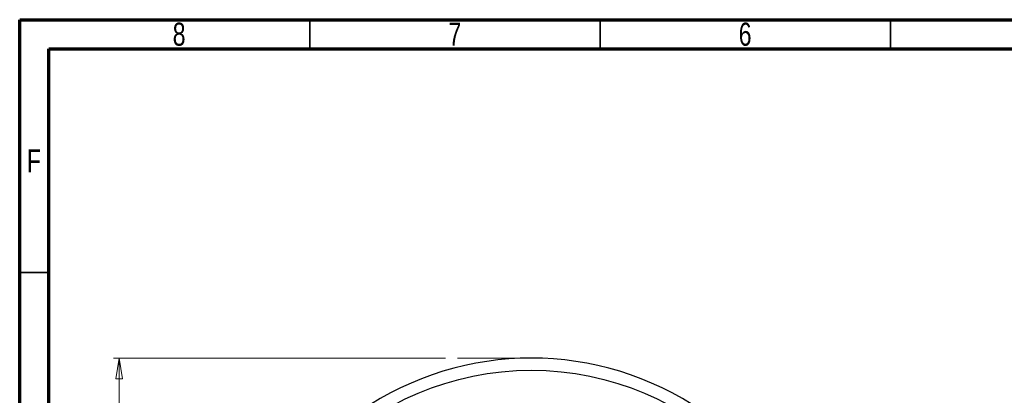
# Model space of a CAD drawing. Header units: inches. Extents: x 0.6 to 16.3, y 0.2 to 11.5.
# Tile 8 of 17: x 0.6 to 7.3, y 9 to 11.5. Entities that reach past the tile are written whole.
import ezdxf

# ---------------------------------------------------------------- set-up
doc = ezdxf.new("R2010")
doc.units = ezdxf.units.IN
doc.header["$MEASUREMENT"] = 0
doc.linetypes.add('CENTERX2', pattern=[0.8, 0.5, -0.1, 0.1, -0.1])
doc.styles.add('SLDTEXTSTYLE0', font='TXT', dxfattribs={"width": 0.75})
doc.dimstyles.new('SLDDIMSTYLE0', dxfattribs={"dimtxt": 0.137795, "dimasz": 0.14, "dimexe": 0, "dimexo": 0.0625, "dimgap": 0.034449, "dimtad": 0, "dimtih": 1, "dimtoh": 1, "dimdec": 1, "dimlfac": 1.5, "dimrnd": 1e-09, "dimzin": 12, "dimdsep": 46, "dimtxsty": 'SLDTEXTSTYLE0', "dimblk1": 'CLOSED', "dimblk2": 'CLOSED', "dimsah": 1, "dimcen": 0.09, "dimadec": 0, "dimazin": 3, "dimtfac": 1, "dimtdec": 1, "dimtofl": 0, "dimtmove": 0, "dimatfit": 3, "dimldrblk": 'CLOSED', "dimfxl": 0, "dimfrac": 2, "dimtolj": 1, "dimtzin": 12, "dimarcsym": 0})

# ---------------------------------------------------------------- blocks, each defined once
blk = doc.blocks.new('_Closed')
at = {"color": 0, "linetype": 'ByBlock', "lineweight": -2}
for p, q in [((-1, 0.166667), (0, 0)), ((-1, 0.166667), (-1, -0.166667)), ((0, 0), (-1, -0.166667)), ((0, 0), (-1, 0))]:
    blk.add_line(p, q, dxfattribs=at)
blk = doc.blocks.new('_D')
at = {"color": 7, "linetype": 'Continuous', "lineweight": 0}
for p, q in [((3.479, 9.2023), (1.2257, 9.2023)), ((1.2651, 9.2023), (1.2651, 8.6438)), ((1.1124, 8.6158), (1.0704, 8.6158)), ((1.0704, 8.6158), (1.0704, 8.3971)), ((1.4178, 8.6158), (1.4598, 8.6158)), ((1.4598, 8.6158), (1.4598, 8.3971)), ((1.0704, 8.3971), (1.1124, 8.3971)), ((1.4598, 8.3971), (1.4178, 8.3971)), ((1.2651, 4.3326), (1.2651, 8.1909)), ((2.8147, 4.3326), (1.2257, 4.3326))]:
    blk.add_line(p, q, dxfattribs=at)
at = {"color": 7, "linetype": 'Continuous', "lineweight": 18, "xscale": 0.14, "yscale": 0.14}
for p, rotation in [((1.2651, 9.2023), 90.0000000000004), ((1.2651, 4.3326), 270.0000000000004)]:
    blk.add_blockref('_Closed', p, dxfattribs=dict(at, rotation=rotation))
at = {"color": 7, "linetype": 'Continuous', "lineweight": 18, "char_height": 0.1378, "attachment_point": 1, "style": 'SLDTEXTSTYLE0'}
for s, insert in [('186', (1.1124, 8.5747)), ('7.3', (1.1378, 8.3685))]:
    blk.add_mtext(s, dxfattribs=dict(at, insert=insert))

msp = doc.modelspace()

# ---------------------------------------------------------------- linework, layer by layer
at = {"color": 7, "linetype": 'Continuous', "lineweight": 70}
for p, q in [((0.5906, 0.1969), (0.5906, 11.4961)), ((0.5906, 11.4961), (16.3386, 11.4961)), ((0.7874, 0.3937), (0.7874, 11.2992)), ((0.7874, 11.2992), (16.1417, 11.2992))]:
    msp.add_line(p, q, dxfattribs=at)
at = {"color": 7, "linetype": 'Continuous', "lineweight": 35}
for p, q in [((2.5591, 11.2992), (2.5591, 11.4961)), ((4.5276, 11.2992), (4.5276, 11.4961)), ((6.4961, 11.2992), (6.4961, 11.4961)), ((0.7874, 9.7835), (0.5906, 9.7835))]:
    msp.add_line(p, q, dxfattribs=at)
at = {"color": 7, "linetype": 'CENTERX2', "lineweight": 18}
msp.add_line((4.0602, 9.2023), (3.5183, 9.2023), dxfattribs=at)
at = {"color": 7, "linetype": 'Continuous', "lineweight": 25}
msp.add_circle((4.0602, 7.149), 1.9709, dxfattribs=at)
msp.add_arc((4.0602, 7.149), 2.0533, 55.68388, 124.31612, dxfattribs=at)

# ---------------------------------------------------------------- texts
at = {"color": 7, "linetype": 'Continuous', "lineweight": 0, "char_height": 0.1562, "attachment_point": 2, "style": 'SLDTEXTSTYLE0'}
for s, insert in [('8', (1.6717, 11.476)), ('7', (3.5417, 11.476)), ('6', (5.5102, 11.476)), ('F', (0.6873, 10.6174))]:
    msp.add_mtext(s, dxfattribs=dict(at, insert=insert))

# ---------------------------------------------------------------- dimensions: what is measured, and where the dimension line sits
at = {"color": 7, "linetype": 'Continuous', "lineweight": 18}
dim = msp.add_linear_dim(base=(1.2651, 4.3326), p1=(3.5183, 9.2023), p2=(2.8541, 4.3326), angle=90, dimstyle='SLDDIMSTYLE0', dxfattribs=at)
dim.commit()
dim.dimension.update_dxf_attribs({"geometry": '_D', "text_midpoint": (1.2651, 8.4173), "dimtype": 160})

doc.saveas('drawing.dxf')
